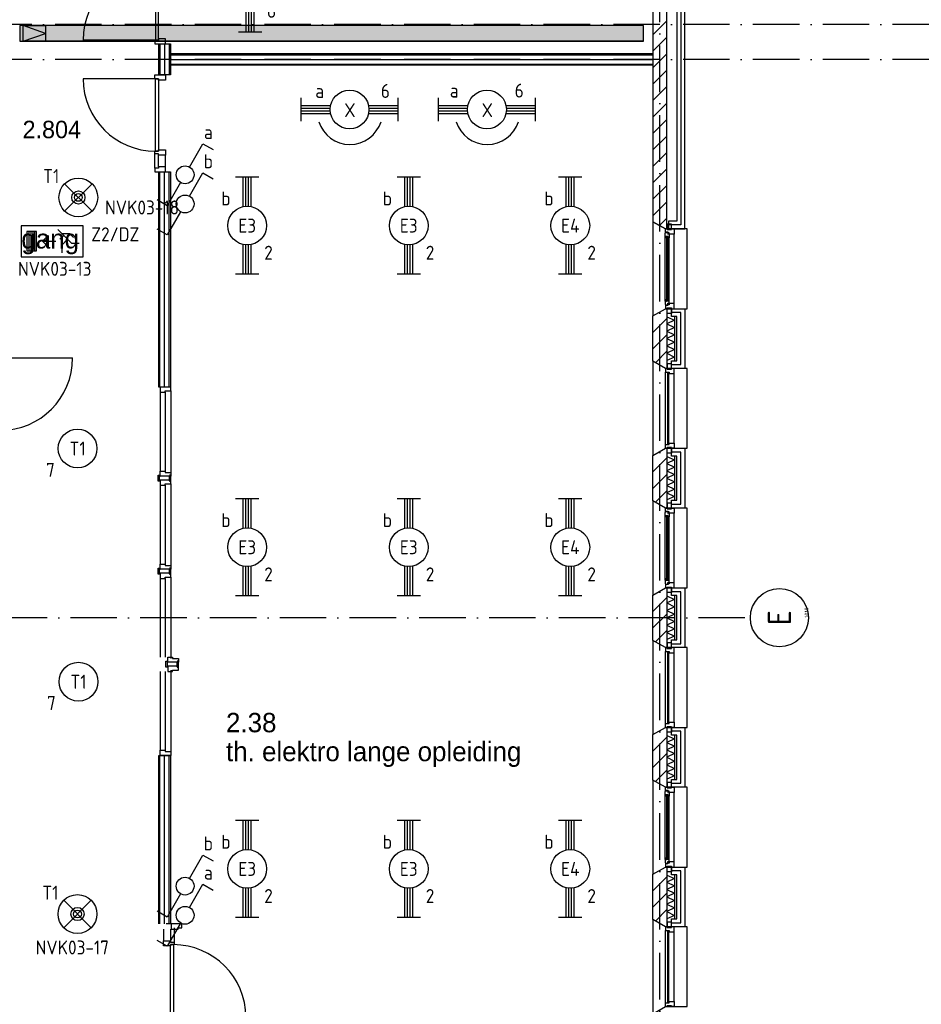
# Model space of a CAD drawing. Header units: millimetres. Extents: x -6587 to 112313, y 244 to 84344.
# Tile 54 of 63: x 75940 to 87571, y 29522 to 42219. Entities that reach past the tile are written whole.
import ezdxf
from ezdxf.enums import TextEntityAlignment as Align

# ---------------------------------------------------------------- set-up
doc = ezdxf.new("R2010")
doc.units = ezdxf.units.MM
doc.header["$LTSCALE"] = 100
doc.linetypes.add('DASHDOT', pattern=[9, 6, -1.5, 0, -1.5])
doc.layers.get('0').update_dxf_attribs({"color": 9, "linetype": 'CONTINUOUS'})
for name, color, linetype in [('AL$7----_STRAMIEN', 1, 'DASHDOT'), ('AL21----_BUITENWAND', 4, 'CONTINUOUS'), ('AL21K---_ISOLATIE', 1, 'CONTINUOUS'), ('AL22----_BINNENWAND', 7, 'CONTINUOUS'), ('AL28----_KONSTRUKTIE', 3, 'CONTINUOUS'), ('AL31----_BUITENKOZ', 7, 'CONTINUOUS'), ('AL32----_BINNENKOZ', 7, 'CONTINUOUS'), ('AL32----_DRAAIRICHTING', 1, 'CONTINUOUS'), ('ALL-----_REFLIJNEN', 8, 'CONTINUOUS'), ('ALN-----_BLOCKNAAM', 2, 'CONTINUOUS'), ('ALXA3---_VOLZWART', 14, 'CONTINUOUS'), ('ALXAB---_PREFABBETON', 1, 'CONTINUOUS'), ('BOUW', 8, 'CONTINUOUS'), ('EB63101-_ATTRIB', 2, 'CONTINUOUS'), ('EB63102-_ATTRIB', 2, 'CONTINUOUS'), ('EB63202-_ATTRIB', 2, 'CONTINUOUS'), ('EB63501-_ATTRIB', 2, 'CONTINUOUS'), ('EL63101-_LICHT-ARM', 3, 'CONTINUOUS'), ('EL63101-LICHT-ARM', 3, 'CONTINUOUS'), ('EL63102-_LICHT-SCH', 3, 'CONTINUOUS'), ('EL63202-_NOODVRL-TXT', 3, 'CONTINUOUS'), ('EL63501-_NOODVRL-ARM', 3, 'CONTINUOUS'), ('KABELGOOT1', 8, 'CONTINUOUS'), ('LIJN025', 10, 'CONTINUOUS')]:
    doc.layers.add(name, color=color, linetype=linetype)
doc.styles.add('1_8', font='iso', dxfattribs={"width": 0.7, "height": 1.8})
doc.styles.add('2_0', font='iso', dxfattribs={"height": 200})
doc.styles.add('BURO-025', font='BUROFONT.shx', dxfattribs={"height": 250})
doc.styles.get("Standard").update_dxf_attribs({"font": 'iso.shx'})

# ---------------------------------------------------------------- blocks, each defined once
blk = doc.blocks.new('EJ3T20')
at = {"color": 0}
for p, q in [((-6.25, -1.5), (-6.25, 1.5)), ((6.25, -1.5), (6.25, 1.5)), ((-6.25, 0.52), (-2.44, 0.52)), ((-6.25, 0.17), (-2.49, 0.17)), ((2.44, 0.52), (6.25, 0.52)), ((2.49, 0.17), (6.25, 0.17)), ((-6.25, -0.17), (-2.49, -0.17)), ((-6.25, -0.52), (-2.44, -0.52)), ((2.44, -0.52), (6.25, -0.52)), ((2.49, -0.17), (6.25, -0.17))]:
    blk.add_line(p, q, dxfattribs=at)
blk.add_circle((0, 0), 2.5, dxfattribs=at)
at = {"color": 6, "style": '1_8'}
for tag, flags, p in [('SCHAK', 8, (3.5, 2.75)), ('A_CODE', 8, (0, 0)), ('GROEP', 8, (-3.5, -2.75)), ('KAST', 9, (3.5, -2.75))]:
    blk.add_attdef(tag, text='', height=1.8, dxfattribs=dict(at, flags=flags)).set_placement(p, align=Align.MIDDLE)
blk = doc.blocks.new('ES3SW')
for points in [[(0.58, 1), (2.31, 4), (3.61, 3.25)], [(-0.58, -1), (-2.31, -4), (-3.61, -3.25)]]:
    blk.add_lwpolyline(points)
blk.add_circle((0, 0), 1.15)
at = {"style": '1_8'}
for tag, flags, p in [('SCHAK', 8, (3, 5.5)), ('KAST', 9, (-3, 0.5)), ('M_CODE', 9, (0, 0)), ('DOEL', 9, (-3, -2)), ('GROEP', 9, (-3, -4.5))]:
    blk.add_attdef(tag, text='', height=1.8, dxfattribs=dict(at, flags=flags)).set_placement(p, align=Align.MIDDLE_CENTER)
blk = doc.blocks.new('ES3G01')
at = {"color": 0}
for p, q in [((-1.77, 1.77), (1.77, -1.77)), ((1.77, 1.77), (-1.77, -1.77))]:
    blk.add_line(p, q, dxfattribs=at)
at = {"color": 6}
blk.add_lwpolyline([(1.77, -1.77), (1.75, -1.75)], dxfattribs=at)
blk.add_circle((0, 0), 2.5)
at = {"color": 0}
for radius in [0.85, 0.5]:
    blk.add_circle((0, 0), radius, dxfattribs=at)
at = {"color": 6, "style": '1_8'}
for tag, flags, p in [('A_CODE', 8, (-3.5, 2.75)), ('SCHAK', 8, (3.5, 2.75)), ('GROEP', 8, (-3.5, -2.75)), ('KAST', 9, (3.5, -2.75))]:
    blk.add_attdef(tag, text='', height=1.8, dxfattribs=dict(at, flags=flags)).set_placement(p, align=Align.MIDDLE)
blk = doc.blocks.new('ES3G00')
blk.add_circle((0, 0), 2.5)
at = {"color": 6, "style": '1_8'}
for tag, flags, p in [('SCHAK', 8, (3.5, 2.75)), ('A_CODE', 8, (0, 0)), ('GROEP', 8, (-3.5, -2.75)), ('KAST', 9, (3.5, -2.75))]:
    blk.add_attdef(tag, text='', height=1.8, dxfattribs=dict(at, flags=flags)).set_placement(p, align=Align.MIDDLE)
blk = doc.blocks.new('PENDEL')
at = {"color": 0}
for p, q in [((-6.25, -1.5), (-6.25, 1.5)), ((6.25, -1.5), (6.25, 1.5)), ((-6.25, 0.52), (-2.44, 0.52)), ((-6.25, 0.18), (-2.49, 0.18)), ((2.44, 0.52), (6.25, 0.52)), ((2.49, 0.18), (6.25, 0.18)), ((-6.25, -0.18), (-2.49, -0.18)), ((-6.25, -0.52), (-2.44, -0.52)), ((2.44, -0.52), (6.25, -0.52)), ((2.49, -0.18), (6.25, -0.18))]:
    blk.add_line(p, q, dxfattribs=at)
blk.add_circle((0, 0), 2.5, dxfattribs=at)
at = {"layer": 'EL63101-_LICHT-ARM'}
blk.add_arc((0.04, -0.3), 4.21, 197.6135, 342.3865, dxfattribs=at)
at = {"color": 6, "style": '1_8'}
for tag, flags, p in [('SCHAK', 8, (3.5, 2.75)), ('A_CODE', 8, (0, 0)), ('GROEP', 8, (-3.5, -2.75)), ('KAST', 9, (3.5, -2.75))]:
    blk.add_attdef(tag, text='', height=1.8, dxfattribs=dict(at, flags=flags)).set_placement(p, align=Align.MIDDLE)
at = {"style": '1_8', "flags": 8}
blk.add_attdef('M_CODE', text='', height=3.6, dxfattribs=at).set_placement((0, 0), align=Align.MIDDLE_CENTER)
blk = doc.blocks.new('ES3N021')
for p, q in [((-3, 1.25), (-3, -1.25)), ((-2.75, 1.25), (-2.75, -1.25)), ((-2.5, 1.25), (-2.5, -1.25)), ((-2.25, 1.25), (-2.25, -1.25)), ((-1.25, 0), (0.5, 0)), ((1.5, 0.75), (1, 0.25))]:
    blk.add_line(p, q)
for points in [[(-4, 2), (-4, -2), (4, -2), (4, 2)], [(-3.25, -1.25), (-2, -1.25), (-2, 1.25), (-3.25, 1.25)], [(-1.25, 0), (-0.5, 0.75), (-0.5, -0.75)]]:
    blk.add_lwpolyline(points, close=True)
for points in [[(0.75, 1.5), (2.5, -0.25), (3.5, -0.25)], [(1.25, 1), (2.25, 1), (2.75, 0.5)], [(2, 0.25), (1.25, -0.5), (1.25, -1.5)]]:
    blk.add_lwpolyline(points)
at = {"style": '1_8', "flags": 8}
blk.add_attdef('NUMMER', text='', height=1.8, dxfattribs=at).set_placement((4, 3.75), align=Align.MIDDLE)
at = {"style": '1_8'}
for tag, flags, p in [('A_CODE', 8, (-3.5, 2.75)), ('SCHAK', 8, (3.5, 2.75)), ('GROEP', 8, (-3.5, -2.75)), ('KAST', 9, (3.5, -2.75))]:
    blk.add_attdef(tag, text='', height=1.8, dxfattribs=dict(at, flags=flags)).set_placement(p, align=Align.MIDDLE_CENTER)
blk = doc.blocks.new('1010')
at = {"layer": 'AL$7----_STRAMIEN', "color": 7, "linetype": 'Continuous'}
blk.add_circle((0, 750), 750, dxfattribs=at)
at = {"layer": 'AL$7----_STRAMIEN', "color": 3, "linetype": 'Continuous'}
blk.add_attdef('STR-NAAM', text='', height=600, rotation=360, dxfattribs=at).set_placement((0, 750), align=Align.MIDDLE)
at = {"layer": 'ALN-----_BLOCKNAAM', "linetype": 'Continuous'}
blk.add_text('1010', height=100, dxfattribs=at).set_placement((0, 0))
blk = doc.blocks.new('EH100001')
at = {"linetype": 'ByBlock'}
for p, q in [((1, 0.5, 1), (0, 0.5, 1)), ((0, -0.5, 1), (1, -0.5, 1))]:
    blk.add_line(p, q, dxfattribs=at)
blk.add_lwpolyline([(0, -0.5), (1, 0), (0, 0.5)], dxfattribs=at)
blk.add_lwpolyline([(0, -0.5), (1, 0), (0, 0.5)], dxfattribs=at)
blk.add_lwpolyline([(1, -0.5), (0, -0.5), (0, 0.5), (1, 0.5)], close=True, dxfattribs=at)
at = {"linetype": 'ByBlock', "invisible_edges": 15}
for points in [[(1, -0.5), (0, -0.5), (0, 0.5), (1, 0.5)], [(0, 0.5), (1, 0.5), (1, 0.5, 1), (0, 0.5, 1)], [(0, -0.5, 1), (1, -0.5, 1), (1, -0.5), (0, -0.5)]]:
    blk.add_3dface(points, dxfattribs=at)
at = {"style": '2_0', "flags": 8}
blk.add_attdef('FUNCTIE', text='', height=0.5, dxfattribs=at).set_placement((0.5, 0), align=Align.MIDDLE)
at = {"flags": 9}
blk.add_attdef('SCHOT', text='', height=0.5, dxfattribs=at).set_placement((0.5, 0), align=Align.MIDDLE)
blk = doc.blocks.new('EH100005')
blk.add_lwpolyline([(-1, -0.5), (0, -0.5), (0, 0.5), (-1, 0.5)])
at = {"style": '2_0', "flags": 9}
blk.add_attdef('HULPSTUK', text='', height=0.5, dxfattribs=at).set_placement((0, 0), align=Align.MIDDLE)
blk = doc.blocks.new('EH100000')
at = {"linetype": 'ByBlock'}
for p, q in [((1, 0.5), (0, 0.5)), ((1, 0.5, 1), (0, 0.5, 1)), ((0, -0.5, 1), (1, -0.5, 1)), ((1, -0.5), (0, -0.5))]:
    blk.add_line(p, q, dxfattribs=at)
at = {"linetype": 'ByBlock', "invisible_edges": 15}
for points in [[(1, -0.5), (0, -0.5), (0, 0.5), (1, 0.5)], [(0, 0.5), (1, 0.5), (1, 0.5, 1), (0, 0.5, 1)], [(0, -0.5, 1), (1, -0.5, 1), (1, -0.5), (0, -0.5)]]:
    blk.add_3dface(points, dxfattribs=at)
at = {"linetype": 'ByBlock', "style": '2_0', "flags": 8}
blk.add_attdef('FUNCTIE', text='', height=0.5, dxfattribs=at).set_placement((0.5, 0), align=Align.MIDDLE)
at = {"linetype": 'ByBlock', "flags": 9}
blk.add_attdef('SCHOT', text='', height=0.5, dxfattribs=at).set_placement((0.5, 0), align=Align.MIDDLE)
blk = doc.blocks.new('A$Cb38f1ce1')
at = {"layer": 'KABELGOOT1'}
h = blk.add_hatch(dxfattribs=at)
h.set_pattern_fill('DOTS', color=256, scale=20, style=0)
h.set_pattern_definition([(0, (-1717.716, 188607.497), (15.875, 31.75), [0, -31.75])])
h.paths.add_polyline_path([(80736, 35416), (80736, 35616), (72691, 35616), (72691, 35416)])
at = {"layer": 'AL$7----_STRAMIEN', "color": 1}
for p, q in [((80948, 1456), (80948, 70113)), ((82045, 27980), (63947, 27980))]:
    blk.add_line(p, q, dxfattribs=at)
for points in [[(86348, 35630), (1577, 35630)], [(86348, 35180), (750, 35180)]]:
    blk.add_lwpolyline(points, dxfattribs=at)
at = {"layer": 'AL21----_BUITENWAND', "color": 8}
for p, q in [((81168, 38411), (81168, 33715)), ((81268, 32995), (81268, 37060)), ((81168, 33715), (81168, 33095)), ((81168, 33095), (81058, 33095)), ((81058, 33095), (81058, 32995)), ((81058, 32995), (81268, 32995)), ((81099, 31865), (81099, 31965)), ((81099, 31965), (81268, 31965)), ((81268, 31965), (81268, 31195)), ((81168, 31865), (81099, 31865)), ((81168, 31295), (81168, 31865)), ((81099, 31295), (81168, 31295)), ((81099, 31195), (81099, 31295)), ((81268, 31195), (81099, 31195)), ((81099, 30065), (81099, 30165)), ((81099, 30165), (81268, 30165)), ((81268, 30165), (81268, 29395)), ((81168, 30065), (81099, 30065)), ((81168, 29495), (81168, 30065)), ((81099, 29495), (81168, 29495)), ((81099, 29395), (81099, 29495)), ((81268, 29395), (81099, 29395)), ((81099, 28265), (81099, 28365)), ((81099, 28365), (81268, 28365)), ((81268, 28365), (81268, 27595)), ((81168, 28265), (81099, 28265)), ((81168, 27695), (81168, 28265)), ((81099, 27695), (81168, 27695)), ((81099, 27595), (81099, 27695)), ((81268, 27595), (81099, 27595)), ((81099, 26465), (81099, 26565)), ((81099, 26565), (81268, 26565)), ((81268, 26565), (81268, 25795)), ((81168, 26465), (81099, 26465)), ((81168, 25895), (81168, 26465)), ((81099, 25895), (81168, 25895)), ((81099, 25795), (81099, 25895)), ((81268, 25795), (81099, 25795)), ((81099, 24665), (81099, 24765)), ((81099, 24765), (81268, 24765)), ((81268, 24765), (81268, 23995)), ((81168, 24665), (81099, 24665)), ((81168, 24095), (81168, 24665)), ((81099, 24095), (81168, 24095)), ((81099, 23995), (81099, 24095)), ((81268, 23995), (81099, 23995))]:
    blk.add_line(p, q, dxfattribs=at)
at = {"layer": 'AL21K---_ISOLATIE', "color": 8, "linetype": 'Continuous'}
for p, q in [((81038, 31865), (81038, 31295)), ((81038, 31861), (81138, 31817)), ((81138, 31817), (81038, 31770)), ((81038, 31770), (81138, 31722)), ((81138, 31865), (81138, 31295)), ((81138, 31722), (81038, 31675)), ((81038, 31675), (81138, 31627)), ((81138, 31627), (81038, 31580)), ((81038, 31580), (81138, 31532)), ((81138, 31532), (81038, 31485)), ((81038, 31485), (81138, 31437)), ((81138, 31437), (81038, 31390)), ((81038, 31390), (81138, 31342)), ((81138, 31342), (81038, 31299)), ((81038, 30065), (81038, 29495)), ((81038, 30061), (81138, 30017)), ((81138, 30017), (81038, 29970)), ((81038, 29970), (81138, 29922)), ((81138, 30065), (81138, 29495)), ((81138, 29922), (81038, 29875)), ((81038, 29875), (81138, 29827)), ((81138, 29827), (81038, 29780)), ((81038, 29780), (81138, 29732)), ((81138, 29732), (81038, 29685)), ((81038, 29685), (81138, 29637)), ((81138, 29637), (81038, 29590)), ((81038, 29590), (81138, 29542)), ((81138, 29542), (81038, 29499)), ((81038, 28265), (81038, 27695)), ((81038, 28261), (81138, 28217)), ((81138, 28217), (81038, 28170)), ((81138, 28265), (81138, 27695)), ((81038, 28170), (81138, 28122)), ((81138, 28122), (81038, 28075)), ((81038, 28075), (81138, 28027)), ((81138, 28027), (81038, 27980)), ((81038, 27980), (81138, 27932)), ((81138, 27932), (81038, 27885)), ((81038, 27885), (81138, 27837)), ((81138, 27837), (81038, 27790)), ((81038, 27790), (81138, 27742)), ((81138, 27742), (81038, 27699)), ((81038, 26465), (81038, 25895)), ((81038, 26461), (81138, 26417)), ((81138, 26417), (81038, 26370)), ((81138, 26465), (81138, 25895)), ((81038, 26370), (81138, 26322)), ((81138, 26322), (81038, 26275)), ((81038, 26275), (81138, 26227)), ((81138, 26227), (81038, 26180)), ((81038, 26180), (81138, 26132)), ((81138, 26132), (81038, 26085)), ((81038, 26085), (81138, 26037)), ((81138, 26037), (81038, 25990)), ((81038, 25990), (81138, 25942)), ((81138, 25942), (81038, 25899)), ((81038, 24665), (81038, 24095)), ((81038, 24661), (81138, 24617)), ((81138, 24665), (81138, 24095)), ((81138, 24617), (81038, 24570)), ((81038, 24570), (81138, 24522)), ((81138, 24522), (81038, 24475)), ((81038, 24475), (81138, 24427)), ((81138, 24427), (81038, 24380)), ((81038, 24380), (81138, 24332)), ((81138, 24332), (81038, 24285)), ((81038, 24285), (81138, 24237)), ((81138, 24237), (81038, 24190)), ((81038, 24190), (81138, 24142)), ((81138, 24142), (81038, 24099))]:
    blk.add_line(p, q, dxfattribs=at)
at = {"layer": 'AL22----_BINNENWAND', "color": 8}
for p, q in [((74633, 35255), (80858, 35255)), ((80858, 35255), (80858, 35105)), ((80858, 35105), (74633, 35105)), ((74483, 24031), (74483, 26205)), ((74483, 26205), (74633, 26205)), ((74633, 26205), (74633, 24031)), ((74731, 24031), (74581, 24031))]:
    blk.add_line(p, q, dxfattribs=at)
at = {"layer": 'AL22----_BINNENWAND', "color": 8, "linetype": 'Continuous'}
for p, q in [((74633, 35240), (80858, 35240)), ((74633, 35120), (80858, 35120)), ((74498, 24031), (74498, 26205)), ((74618, 24031), (74618, 26205))]:
    blk.add_line(p, q, dxfattribs=at)
at = {"layer": 'AL28----_KONSTRUKTIE', "color": 8, "linetype": 'Continuous'}
for p, q in [((81038, 32995), (81038, 39165)), ((80858, 39073), (80858, 33087)), ((80858, 33087), (81018, 32995)), ((81018, 32995), (81038, 32995))]:
    blk.add_line(p, q, dxfattribs=at)
at = {"layer": 'AL28----_KONSTRUKTIE', "color": 8}
for p, q in [((80858, 31873), (81018, 31965)), ((80858, 31287), (80858, 31873)), ((81018, 31965), (81038, 31965)), ((81038, 31965), (81038, 31195)), ((81018, 31195), (80858, 31287)), ((81038, 31195), (81018, 31195)), ((80858, 30073), (81018, 30165)), ((81018, 30165), (81038, 30165)), ((81038, 30165), (81038, 29395)), ((80858, 29487), (80858, 30073)), ((81018, 29395), (80858, 29487)), ((81038, 29395), (81018, 29395)), ((80858, 28273), (81018, 28365)), ((81018, 28365), (81038, 28365)), ((81038, 28365), (81038, 27595)), ((80858, 27687), (80858, 28273)), ((81018, 27595), (80858, 27687)), ((81038, 27595), (81018, 27595)), ((80858, 26473), (81018, 26565)), ((81018, 26565), (81038, 26565)), ((81038, 26565), (81038, 25795)), ((80858, 25887), (80858, 26473)), ((81018, 25795), (80858, 25887)), ((81038, 25795), (81018, 25795)), ((80858, 24673), (81018, 24765)), ((81018, 24765), (81038, 24765)), ((81038, 24765), (81038, 23995)), ((80858, 24087), (80858, 24673)), ((81018, 23995), (80858, 24087)), ((81038, 23995), (81018, 23995))]:
    blk.add_line(p, q, dxfattribs=at)
at = {"layer": 'AL31----_BUITENKOZ', "color": 8}
for points in [[(81018, 32995), (80858, 33087), (80858, 31873), (81018, 31965), (81298, 31965), (81298, 32995)], [(81043, 32985), (81099, 32985), (81099, 33056), (81043, 33056)], [(81015, 32938), (81019, 32941), (81019, 32948), (81049, 32948), (81049, 32925), (81054, 32925), (81054, 32933), (81069, 32933), (81069, 32928), (81069, 32881), (81056, 32879), (81056, 32896), (81015, 32896)], [(81017, 32896), (81031, 32896), (81031, 32879), (81017, 32879)], [(81018, 32995), (81043, 32995), (81043, 32985), (81099, 32985), (81099, 32995), (81132, 32995), (81132, 32928), (81069, 32928), (81069, 32945), (81054, 32945), (81054, 32951), (81018, 32951)], [(81015, 32022), (81019, 32019), (81019, 32012), (81049, 32012), (81049, 32035), (81054, 32035), (81054, 32027), (81069, 32027), (81069, 32032), (81069, 32079), (81056, 32081), (81056, 32064), (81015, 32064)], [(81017, 32064), (81031, 32064), (81031, 32081), (81017, 32081)], [(81018, 31965), (81043, 31965), (81043, 31975), (81099, 31975), (81099, 31965), (81132, 31965), (81132, 32032), (81069, 32032), (81069, 32015), (81054, 32015), (81054, 32009), (81018, 32009)], [(81043, 31975), (81099, 31975), (81099, 31904), (81043, 31904)], [(81018, 31195), (80858, 31287), (80858, 30073), (81018, 30165), (81298, 30165), (81298, 31195)], [(81043, 31185), (81099, 31185), (81099, 31256), (81043, 31256)], [(81043, 30175), (81099, 30175), (81099, 30104), (81043, 30104)], [(81018, 29395), (80858, 29487), (80858, 28273), (81018, 28365), (81298, 28365), (81298, 29395)], [(81015, 29338), (81019, 29341), (81019, 29348), (81049, 29348), (81049, 29325), (81054, 29325), (81054, 29333), (81069, 29333), (81069, 29328), (81069, 29281), (81056, 29279), (81056, 29296), (81015, 29296)], [(81018, 29395), (81043, 29395), (81043, 29385), (81099, 29385), (81099, 29395), (81132, 29395), (81132, 29328), (81069, 29328), (81069, 29345), (81054, 29345), (81054, 29351), (81018, 29351)], [(81043, 29385), (81099, 29385), (81099, 29456), (81043, 29456)], [(81017, 29296), (81031, 29296), (81031, 29279), (81017, 29279)], [(81015, 28422), (81019, 28419), (81019, 28412), (81049, 28412), (81049, 28435), (81054, 28435), (81054, 28427), (81069, 28427), (81069, 28432), (81069, 28479), (81056, 28481), (81056, 28464), (81015, 28464)], [(81017, 28464), (81031, 28464), (81031, 28481), (81017, 28481)], [(81018, 28365), (81043, 28365), (81043, 28375), (81099, 28375), (81099, 28365), (81132, 28365), (81132, 28432), (81069, 28432), (81069, 28415), (81054, 28415), (81054, 28409), (81018, 28409)], [(81043, 28375), (81099, 28375), (81099, 28304), (81043, 28304)], [(81018, 27595), (80858, 27687), (80858, 26473), (81018, 26565), (81298, 26565), (81298, 27595)], [(81043, 27585), (81099, 27585), (81099, 27656), (81043, 27656)], [(81043, 26575), (81099, 26575), (81099, 26504), (81043, 26504)], [(81018, 25795), (80858, 25887), (80858, 24673), (81018, 24765), (81298, 24765), (81298, 25795)], [(81018, 25795), (81043, 25795), (81043, 25785), (81099, 25785), (81099, 25795), (81132, 25795), (81132, 25728), (81069, 25728), (81069, 25745), (81054, 25745), (81054, 25751), (81018, 25751)], [(81043, 25785), (81099, 25785), (81099, 25856), (81043, 25856)], [(81015, 25738), (81019, 25741), (81019, 25748), (81049, 25748), (81049, 25725), (81054, 25725), (81054, 25733), (81069, 25733), (81069, 25728), (81069, 25681), (81056, 25679), (81056, 25696), (81015, 25696)], [(81017, 25696), (81031, 25696), (81031, 25679), (81017, 25679)], [(81015, 24822), (81019, 24819), (81019, 24812), (81049, 24812), (81049, 24835), (81054, 24835), (81054, 24827), (81069, 24827), (81069, 24832), (81069, 24879), (81056, 24881), (81056, 24864), (81015, 24864)], [(81017, 24864), (81031, 24864), (81031, 24881), (81017, 24881)], [(81018, 24765), (81043, 24765), (81043, 24775), (81099, 24775), (81099, 24765), (81132, 24765), (81132, 24832), (81069, 24832), (81069, 24815), (81054, 24815), (81054, 24809), (81018, 24809)], [(81043, 24775), (81099, 24775), (81099, 24704), (81043, 24704)], [(81018, 23995), (80858, 24087), (80858, 22873), (81018, 22965), (81298, 22965), (81298, 23995)], [(81043, 23985), (81099, 23985), (81099, 24056), (81043, 24056)]]:
    blk.add_lwpolyline(points, close=True, dxfattribs=at)
for points in [[(81015, 32064), (81015, 32896)], [(81132, 32032), (81132, 32928)], [(81069, 32079), (81069, 32881)], [(81018, 30215), (81018, 31145)], [(81132, 30232), (81132, 31128)], [(81015, 28464), (81015, 29296)], [(81069, 28479), (81069, 29281)], [(81132, 28432), (81132, 29328)], [(81018, 26615), (81018, 27545)], [(81132, 26632), (81132, 27528)], [(81015, 24864), (81015, 25696)], [(81069, 24879), (81069, 25681)], [(81132, 24832), (81132, 25728)], [(81018, 23015), (81018, 23945)], [(81132, 23032), (81132, 23928)]]:
    blk.add_lwpolyline(points, dxfattribs=at)
at = {"layer": 'AL31----_BUITENKOZ', "color": 8, "linetype": 'Continuous'}
for points in [[(81033, 32066), (81054, 32066), (81054, 32894), (81033, 32894)], [(81018, 31145), (81018, 31145), (81069, 31145), (81069, 31128), (81132, 31128), (81132, 31128), (81132, 31128), (81132, 31128), (81132, 31128), (81132, 31195), (81099, 31195), (81099, 31185), (81043, 31185), (81043, 31195), (81043, 31195), (81018, 31195)], [(81044, 30220), (81065, 30220), (81065, 31140), (81044, 31140)], [(81018, 30215), (81018, 30215), (81069, 30215), (81069, 30232), (81132, 30232), (81132, 30232), (81132, 30232), (81132, 30232), (81132, 30232), (81132, 30165), (81099, 30165), (81099, 30175), (81043, 30175), (81043, 30165), (81043, 30165), (81018, 30165)], [(81033, 28466), (81054, 28466), (81054, 29294), (81033, 29294)], [(81018, 27545), (81018, 27545), (81069, 27545), (81069, 27528), (81132, 27528), (81132, 27528), (81132, 27528), (81132, 27528), (81132, 27528), (81132, 27595), (81099, 27595), (81099, 27585), (81043, 27585), (81043, 27595), (81043, 27595), (81018, 27595)], [(81044, 26620), (81065, 26620), (81065, 27540), (81044, 27540)], [(81018, 26615), (81018, 26615), (81069, 26615), (81069, 26632), (81132, 26632), (81132, 26632), (81132, 26632), (81132, 26632), (81132, 26632), (81132, 26565), (81099, 26565), (81099, 26575), (81043, 26575), (81043, 26565), (81043, 26565), (81018, 26565)], [(81033, 24866), (81054, 24866), (81054, 25694), (81033, 25694)], [(81018, 23945), (81018, 23945), (81069, 23945), (81069, 23928), (81132, 23928), (81132, 23928), (81132, 23928), (81132, 23928), (81132, 23928), (81132, 23995), (81099, 23995), (81099, 23985), (81043, 23985), (81043, 23995), (81043, 23995), (81018, 23995)], [(81044, 23020), (81065, 23020), (81065, 23940), (81044, 23940)], [(81018, 23015), (81018, 23015), (81069, 23015), (81069, 23032), (81132, 23032), (81132, 23032), (81132, 23032), (81132, 23032), (81132, 23032), (81132, 22965), (81099, 22965), (81099, 22975), (81043, 22975), (81043, 22965), (81043, 22965), (81018, 22965)]]:
    blk.add_lwpolyline(points, close=True, dxfattribs=at)
at = {"layer": 'AL32----_BINNENKOZ', "color": 8}
for p, q in [((74477, 29805), (74477, 29818)), ((74477, 29818), (74495, 29818)), ((74477, 29742), (74477, 29805)), ((74495, 29742), (74477, 29742)), ((74495, 29755), (74495, 29805)), ((74495, 29805), (74501, 29805)), ((74495, 29755), (74495, 29742)), ((74501, 29755), (74495, 29755)), ((74620, 29805), (74615, 29805)), ((74615, 29755), (74620, 29755)), ((74638, 29818), (74620, 29818)), ((74620, 29755), (74620, 29805)), ((74620, 29755), (74620, 29742)), ((74620, 29742), (74638, 29742)), ((74638, 29805), (74638, 29818)), ((74638, 29742), (74638, 29805)), ((74477, 28605), (74477, 28618)), ((74477, 28618), (74495, 28618)), ((74477, 28542), (74477, 28605)), ((74495, 28555), (74495, 28605)), ((74495, 28605), (74501, 28605)), ((74620, 28605), (74615, 28605)), ((74638, 28618), (74620, 28618)), ((74620, 28555), (74620, 28605)), ((74638, 28605), (74638, 28618)), ((74638, 28542), (74638, 28605)), ((74495, 28542), (74477, 28542)), ((74495, 28555), (74495, 28542)), ((74501, 28555), (74495, 28555)), ((74615, 28555), (74620, 28555)), ((74620, 28555), (74620, 28542)), ((74620, 28542), (74638, 28542)), ((74576, 27405), (74576, 27418)), ((74576, 27418), (74594, 27418)), ((74576, 27342), (74576, 27405)), ((74594, 27342), (74576, 27342)), ((74594, 27355), (74594, 27405)), ((74594, 27405), (74599, 27405)), ((74594, 27355), (74594, 27342)), ((74599, 27355), (74594, 27355)), ((74719, 27405), (74713, 27405)), ((74713, 27355), (74719, 27355)), ((74737, 27418), (74719, 27418)), ((74719, 27355), (74719, 27405)), ((74719, 27355), (74719, 27342)), ((74719, 27342), (74737, 27342)), ((74737, 27405), (74737, 27418)), ((74737, 27342), (74737, 27405)), ((74633, 23764), (74673, 23764)), ((74633, 22830), (74633, 23764)), ((74673, 23764), (74673, 22830))]:
    blk.add_line(p, q, dxfattribs=at)
for points in [[(74501, 30888), (74501, 29872)], [(74564, 30888), (74564, 29872)], [(74640, 30905), (74640, 29855)], [(74640, 29805), (74501, 29805), (74501, 29872), (74564, 29872), (74564, 29855), (74640, 29855), (74640, 29805)], [(74640, 29755), (74501, 29755), (74501, 29688), (74564, 29688), (74564, 29705), (74640, 29705), (74640, 29755)], [(74501, 29688), (74501, 28672)], [(74564, 29688), (74564, 28672)], [(74640, 29705), (74640, 28655)], [(74640, 28605), (74501, 28605), (74501, 28672), (74564, 28672), (74564, 28655), (74640, 28655), (74640, 28605)], [(74640, 28555), (74501, 28555), (74501, 28488), (74564, 28488), (74564, 28505), (74640, 28505), (74640, 28555)], [(74501, 28488), (74501, 27472)], [(74564, 28488), (74564, 27472)], [(74640, 28505), (74640, 27455)], [(74738, 27405), (74599, 27405), (74599, 27472), (74662, 27472), (74662, 27455), (74738, 27455), (74738, 27405)], [(74738, 27355), (74599, 27355), (74599, 27288), (74662, 27288), (74662, 27305), (74738, 27305), (74738, 27355)], [(74640, 27305), (74640, 26255)], [(74501, 27288), (74501, 26272)], [(74564, 27288), (74564, 26272)], [(74640, 26205), (74501, 26205), (74501, 26272), (74564, 26272), (74564, 26255), (74640, 26255), (74640, 26205)], [(74545, 23964), (74545, 23814)], [(74633, 23964), (74633, 23814)], [(74684, 23981), (74684, 23797)], [(74684, 23797), (74684, 23764), (74633, 23764), (74633, 23747), (74545, 23747), (74545, 23814), (74633, 23814), (74633, 23797), (74684, 23797), (74684, 23764)]]:
    blk.add_lwpolyline(points, dxfattribs=at)
blk.add_lwpolyline([(74732, 23964), (74732, 23981), (74783, 23981), (74783, 24031), (74644, 24031), (74644, 23964)], close=True, dxfattribs=at)
at = {"layer": 'AL32----_DRAAIRICHTING', "color": 8}
for centre, start, end in [((72438, 31330), 270, 0), ((74673, 22830), 0, 90)]:
    blk.add_arc(centre, 934, start, end, dxfattribs=at)
at = {"layer": 'ALL-----_REFLIJNEN', "color": 8, "linetype": 'Continuous'}
for p, q in [((81218, 37060), (81218, 33715)), ((74442, 35430), (73508, 35430)), ((74483, 34980), (74483, 35380)), ((74483, 35380), (74633, 35380)), ((74498, 35380), (74498, 34980)), ((74558, 35380), (74558, 34980)), ((74618, 35380), (74618, 34980)), ((74633, 35380), (74633, 34980)), ((74633, 35105), (74633, 35255)), ((74633, 35180), (80858, 35180)), ((74442, 34930), (73508, 34930)), ((74633, 34980), (74483, 34980)), ((74483, 30955), (74483, 33729)), ((74483, 33729), (74633, 33729)), ((74498, 30955), (74498, 33729)), ((74558, 30955), (74558, 33729)), ((74618, 30955), (74618, 33729)), ((74633, 33729), (74633, 30955)), ((81218, 33715), (81218, 33715)), ((81218, 33715), (81218, 33045)), ((81218, 33045), (81058, 33045)), ((81218, 31915), (81099, 31915)), ((81218, 31245), (81218, 31915)), ((72438, 31330), (73372, 31330)), ((81099, 31245), (81218, 31245)), ((74633, 30955), (74483, 30955)), ((81218, 30115), (81099, 30115)), ((81218, 29445), (81218, 30115)), ((81099, 29445), (81218, 29445)), ((81218, 28315), (81099, 28315)), ((81218, 27645), (81218, 28315)), ((81099, 27645), (81218, 27645)), ((81218, 26515), (81099, 26515)), ((81218, 25845), (81218, 26515)), ((74558, 24031), (74558, 26205)), ((81099, 25845), (81218, 25845)), ((81218, 24715), (81099, 24715)), ((81218, 24045), (81218, 24715)), ((81099, 24045), (81218, 24045))]:
    blk.add_line(p, q, dxfattribs=at)
for points in [[(74482, 36364), (74442, 36364), (74442, 35430), (74482, 35430)], [(74482, 35447), (74482, 35430), (74431, 35430), (74431, 35380), (74570, 35380), (74570, 35447)], [(74482, 34913), (74482, 34930), (74431, 34930), (74431, 34980), (74570, 34980), (74570, 34913)], [(74482, 33996), (74442, 33996), (74442, 34930), (74482, 34930)], [(74482, 33796), (74482, 33779), (74431, 33779), (74431, 33729), (74570, 33729), (74570, 33796)]]:
    blk.add_lwpolyline(points, close=True, dxfattribs=at)
for points in [[(74431, 33963), (74431, 33996), (74482, 33996), (74482, 34013), (74570, 34013), (74570, 33946), (74482, 33946), (74482, 33963), (74431, 33963), (74431, 33996)], [(74431, 33779), (74431, 33963)], [(74482, 33796), (74482, 33946)], [(74570, 33796), (74570, 33946)], [(74640, 30955), (74501, 30955), (74501, 30888), (74564, 30888), (74564, 30905), (74640, 30905), (74640, 30955)]]:
    blk.add_lwpolyline(points, dxfattribs=at)
for centre, start, end in [((74442, 35430), 90, 180), ((74442, 34930), 180, 270)]:
    blk.add_arc(centre, 934, start, end, dxfattribs=at)
at = {"layer": 'ALXA3---_VOLZWART', "color": 8}
for p, q in [((81218, 37060), (81218, 33715)), ((81218, 33715), (81218, 33715)), ((81218, 33715), (81218, 33045)), ((81218, 33045), (81058, 33045)), ((81218, 31915), (81099, 31915)), ((81218, 31245), (81218, 31915)), ((81099, 31245), (81218, 31245)), ((81218, 30115), (81099, 30115)), ((81218, 29445), (81218, 30115)), ((81099, 29445), (81218, 29445)), ((81218, 28315), (81099, 28315)), ((81218, 27645), (81218, 28315)), ((81099, 27645), (81218, 27645)), ((81218, 26515), (81099, 26515)), ((81218, 25845), (81218, 26515)), ((81099, 25845), (81218, 25845)), ((81218, 24715), (81099, 24715)), ((81218, 24045), (81218, 24715)), ((81099, 24045), (81218, 24045))]:
    blk.add_line(p, q, dxfattribs=at)
at = {"layer": 'ALXAB---_PREFABBETON', "color": 8}
for p, q in [((80858, 35497), (81038, 35677)), ((80858, 35285), (81038, 35465)), ((80858, 35073), (81038, 35253)), ((80858, 34861), (81038, 35041)), ((80858, 34649), (81038, 34829)), ((80858, 34436), (81038, 34616)), ((80858, 34224), (81038, 34404)), ((80858, 34012), (81038, 34192)), ((80858, 33800), (81038, 33980)), ((80858, 33588), (81038, 33768)), ((80858, 33376), (81038, 33556)), ((80858, 33164), (81038, 33344)), ((80944, 33038), (81038, 33132)), ((81038, 31840), (80858, 31660)), ((81038, 31628), (80858, 31448)), ((81038, 31416), (80890, 31269)), ((81038, 31204), (81029, 31195)), ((81038, 30040), (80858, 29860)), ((81038, 29828), (80858, 29648)), ((81038, 29616), (80890, 29469)), ((81038, 29404), (81029, 29395)), ((81038, 28240), (80858, 28060)), ((81038, 28028), (80858, 27848)), ((81038, 27816), (80890, 27669)), ((81038, 27604), (81029, 27595)), ((81038, 26440), (80858, 26260)), ((81038, 26228), (80858, 26048)), ((81038, 26016), (80890, 25869)), ((81038, 25804), (81029, 25795)), ((81038, 24640), (80858, 24460)), ((81038, 24428), (80858, 24248)), ((81038, 24216), (80890, 24069)), ((81038, 24004), (81029, 23995))]:
    blk.add_line(p, q, dxfattribs=at)
at = {"layer": 'KABELGOOT1', "elevation": 3650}
blk.add_lwpolyline([(80736, 35616), (72691, 35616), (72691, 35416), (80736, 35416)], close=True, dxfattribs=at)
at = {"layer": 'AL$7----_STRAMIEN', "xscale": 0.5, "yscale": 0.5, "zscale": 0.5, "rotation": 90}
blk.add_blockref('1010', (82865, 27980), dxfattribs=at).add_auto_attribs({'STR-NAAM': 'E'})
at = {"layer": 'KABELGOOT1', "xscale": 60, "yscale": 200, "zscale": 60, "rotation": 180}
blk.add_blockref('EH100005', (72691, 35516, 3650), dxfattribs=at)
at = {"layer": 'KABELGOOT1', "extrusion": (-0.707106, 0.000648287, 0.707107), "xscale": 410.1219330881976, "yscale": 200.0000000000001, "zscale": 60.00000000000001, "rotation": 89.99999999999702}
blk.add_blockref('EH100001', (-35583, 53958, -48856), dxfattribs=at)
at = {"layer": 'KABELGOOT1', "yscale": 200, "zscale": 60}
for name, p, xscale in [('EH100000', (72747, 35516, 3650), 7976.69987732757), ('EH100005', (80736, 35516, 3650), 60)]:
    blk.add_blockref(name, p, dxfattribs=dict(at, xscale=xscale))
at = {"layer": 'BOUW', "style": 'BURO-025'}
for s, height, p in [('2.804', 225, (72727, 34164)), ('gang', 250, (72711, 32741)), ('2.38', 250, (75351, 26503)), ('th. elektro lange opleiding', 250, (75351, 26130))]:
    blk.add_text(s, height=height, dxfattribs=at).set_placement(p)

msp = doc.modelspace()

# ---------------------------------------------------------------- block references
at = {"layer": 'EL63101-_LICHT-ARM'}
ref = msp.add_blockref('EJ3T20', (78914, 42684, 3500), dxfattribs=dict(at, xscale=100, yscale=100, zscale=100, rotation=90))
ref.add_attrib('A_CODE', 'X1', dxfattribs={"layer": 'EB63101-_ATTRIB', "color": 1, "height": 180, "style": '1_8', "flags": 8}).set_placement((78914, 42684, 3500), align=Align.MIDDLE)
ref.add_attrib('GROEP', '6', dxfattribs={"layer": 'EB63101-_ATTRIB', "color": 1, "height": 180, "style": '1_8', "flags": 8}).set_placement((79189, 42334, 3500), align=Align.MIDDLE)
ref.add_attrib('SCHAK', 'a', dxfattribs={"layer": 'EB63101-_ATTRIB', "color": 1, "height": 180, "style": '1_8', "flags": 8}).set_placement((78639, 43034, 3500), align=Align.MIDDLE)
ref = msp.add_blockref('EJ3T20', (78875, 39564, 3500), dxfattribs=dict(at, xscale=100, yscale=100, zscale=100, rotation=90))
ref.add_attrib('A_CODE', 'E3', dxfattribs={"layer": 'EB63101-_ATTRIB', "color": 1, "height": 180, "style": '1_8', "flags": 8}).set_placement((78875, 39564, 3500), align=Align.MIDDLE)
ref.add_attrib('GROEP', '2', dxfattribs={"layer": 'EB63101-_ATTRIB', "color": 1, "height": 180, "style": '1_8', "flags": 8}).set_placement((79150, 39214, 3500), align=Align.MIDDLE)
ref.add_attrib('SCHAK', 'b', dxfattribs={"layer": 'EB63101-_ATTRIB', "color": 1, "height": 180, "style": '1_8', "flags": 8}).set_placement((78600, 39914, 3500), align=Align.MIDDLE)
ref = msp.add_blockref('EJ3T20', (80959, 39564, 3500), dxfattribs=dict(at, xscale=100, yscale=100, zscale=100, rotation=90))
ref.add_attrib('A_CODE', 'E3', dxfattribs={"layer": 'EB63101-_ATTRIB', "color": 1, "height": 180, "style": '1_8', "flags": 8}).set_placement((80959, 39564, 3500), align=Align.MIDDLE)
ref.add_attrib('GROEP', '2', dxfattribs={"layer": 'EB63101-_ATTRIB', "color": 1, "height": 180, "style": '1_8', "flags": 8}).set_placement((81234, 39214, 3500), align=Align.MIDDLE)
ref.add_attrib('SCHAK', 'b', dxfattribs={"layer": 'EB63101-_ATTRIB', "color": 1, "height": 180, "style": '1_8', "flags": 8}).set_placement((80684, 39914, 3500), align=Align.MIDDLE)
ref = msp.add_blockref('EJ3T20', (83043, 39564, 3500), dxfattribs=dict(at, xscale=100, yscale=100, zscale=100, rotation=90))
ref.add_attrib('A_CODE', 'E4', dxfattribs={"layer": 'EB63101-_ATTRIB', "color": 1, "height": 180, "style": '1_8', "flags": 8}).set_placement((83043, 39564, 3500), align=Align.MIDDLE)
ref.add_attrib('GROEP', '2', dxfattribs={"layer": 'EB63101-_ATTRIB', "color": 1, "height": 180, "style": '1_8', "flags": 8}).set_placement((83318, 39214, 3500), align=Align.MIDDLE)
ref.add_attrib('SCHAK', 'b', dxfattribs={"layer": 'EB63101-_ATTRIB', "color": 1, "height": 180, "style": '1_8', "flags": 8}).set_placement((82768, 39914, 3500), align=Align.MIDDLE)
ref = msp.add_blockref('ES3G00', (76687, 36689, 2600), dxfattribs=dict(at, xscale=100, yscale=100, zscale=100))
ref.add_attrib('A_CODE', 'T1', dxfattribs={"layer": 'EB63101-_ATTRIB', "color": 1, "height": 180, "style": '1_8', "flags": 8}).set_placement((76687, 36689, 2600), align=Align.MIDDLE)
ref.add_attrib('GROEP', '7', dxfattribs={"layer": 'EB63101-_ATTRIB', "color": 1, "height": 180, "style": '1_8', "flags": 8}).set_placement((76337, 36414, 2600), align=Align.MIDDLE)
ref = msp.add_blockref('EJ3T20', (78875, 35416, 3500), dxfattribs=dict(at, xscale=100, yscale=100, zscale=100, rotation=90))
ref.add_attrib('A_CODE', 'E3', dxfattribs={"layer": 'EB63101-_ATTRIB', "color": 1, "height": 180, "style": '1_8', "flags": 8}).set_placement((78875, 35416, 3500), align=Align.MIDDLE)
ref.add_attrib('GROEP', '2', dxfattribs={"layer": 'EB63101-_ATTRIB', "color": 1, "height": 180, "style": '1_8', "flags": 8}).set_placement((79150, 35066, 3500), align=Align.MIDDLE)
ref.add_attrib('SCHAK', 'b', dxfattribs={"layer": 'EB63101-_ATTRIB', "color": 1, "height": 180, "style": '1_8', "flags": 8}).set_placement((78600, 35766, 3500), align=Align.MIDDLE)
ref = msp.add_blockref('EJ3T20', (80959, 35416, 3500), dxfattribs=dict(at, xscale=100, yscale=100, zscale=100, rotation=90))
ref.add_attrib('A_CODE', 'E3', dxfattribs={"layer": 'EB63101-_ATTRIB', "color": 1, "height": 180, "style": '1_8', "flags": 8}).set_placement((80959, 35416, 3500), align=Align.MIDDLE)
ref.add_attrib('GROEP', '2', dxfattribs={"layer": 'EB63101-_ATTRIB', "color": 1, "height": 180, "style": '1_8', "flags": 8}).set_placement((81234, 35066, 3500), align=Align.MIDDLE)
ref.add_attrib('SCHAK', 'b', dxfattribs={"layer": 'EB63101-_ATTRIB', "color": 1, "height": 180, "style": '1_8', "flags": 8}).set_placement((80684, 35766, 3500), align=Align.MIDDLE)
ref = msp.add_blockref('EJ3T20', (83043, 35416, 3500), dxfattribs=dict(at, xscale=100, yscale=100, zscale=100, rotation=90))
ref.add_attrib('A_CODE', 'E4', dxfattribs={"layer": 'EB63101-_ATTRIB', "color": 1, "height": 180, "style": '1_8', "flags": 8}).set_placement((83043, 35416, 3500), align=Align.MIDDLE)
ref.add_attrib('GROEP', '2', dxfattribs={"layer": 'EB63101-_ATTRIB', "color": 1, "height": 180, "style": '1_8', "flags": 8}).set_placement((83318, 35066, 3500), align=Align.MIDDLE)
ref.add_attrib('SCHAK', 'b', dxfattribs={"layer": 'EB63101-_ATTRIB', "color": 1, "height": 180, "style": '1_8', "flags": 8}).set_placement((82768, 35766, 3500), align=Align.MIDDLE)
ref = msp.add_blockref('ES3G00', (76699, 33682, 2600), dxfattribs=dict(at, xscale=100, yscale=100, zscale=100))
ref.add_attrib('A_CODE', 'T1', dxfattribs={"layer": 'EB63101-_ATTRIB', "color": 1, "height": 180, "style": '1_8', "flags": 8}).set_placement((76699, 33682, 2600), align=Align.MIDDLE)
ref.add_attrib('GROEP', '7', dxfattribs={"layer": 'EB63101-_ATTRIB', "color": 1, "height": 180, "style": '1_8', "flags": 8}).set_placement((76349, 33407, 2600), align=Align.MIDDLE)
ref = msp.add_blockref('EJ3T20', (78875, 31268, 3500), dxfattribs=dict(at, xscale=100, yscale=100, zscale=100, rotation=90))
ref.add_attrib('A_CODE', 'E3', dxfattribs={"layer": 'EB63101-_ATTRIB', "color": 1, "height": 180, "style": '1_8', "flags": 8}).set_placement((78875, 31268, 3500), align=Align.MIDDLE)
ref.add_attrib('GROEP', '2', dxfattribs={"layer": 'EB63101-_ATTRIB', "color": 1, "height": 180, "style": '1_8', "flags": 8}).set_placement((79150, 30918, 3500), align=Align.MIDDLE)
ref.add_attrib('SCHAK', 'b', dxfattribs={"layer": 'EB63101-_ATTRIB', "color": 1, "height": 180, "style": '1_8', "flags": 8}).set_placement((78600, 31618, 3500), align=Align.MIDDLE)
ref = msp.add_blockref('EJ3T20', (80959, 31268, 3500), dxfattribs=dict(at, xscale=100, yscale=100, zscale=100, rotation=90))
ref.add_attrib('A_CODE', 'E3', dxfattribs={"layer": 'EB63101-_ATTRIB', "color": 1, "height": 180, "style": '1_8', "flags": 8}).set_placement((80959, 31268, 3500), align=Align.MIDDLE)
ref.add_attrib('GROEP', '2', dxfattribs={"layer": 'EB63101-_ATTRIB', "color": 1, "height": 180, "style": '1_8', "flags": 8}).set_placement((81234, 30918, 3500), align=Align.MIDDLE)
ref.add_attrib('SCHAK', 'b', dxfattribs={"layer": 'EB63101-_ATTRIB', "color": 1, "height": 180, "style": '1_8', "flags": 8}).set_placement((80684, 31618, 3500), align=Align.MIDDLE)
ref = msp.add_blockref('EJ3T20', (83043, 31268, 3500), dxfattribs=dict(at, xscale=100, yscale=100, zscale=100, rotation=90))
ref.add_attrib('A_CODE', 'E4', dxfattribs={"layer": 'EB63101-_ATTRIB', "color": 1, "height": 180, "style": '1_8', "flags": 8}).set_placement((83043, 31268, 3500), align=Align.MIDDLE)
ref.add_attrib('GROEP', '2', dxfattribs={"layer": 'EB63101-_ATTRIB', "color": 1, "height": 180, "style": '1_8', "flags": 8}).set_placement((83318, 30918, 3500), align=Align.MIDDLE)
ref.add_attrib('SCHAK', 'b', dxfattribs={"layer": 'EB63101-_ATTRIB', "color": 1, "height": 180, "style": '1_8', "flags": 8}).set_placement((82768, 31618, 3500), align=Align.MIDDLE)
at = {"layer": 'EL63101-LICHT-ARM'}
ref = msp.add_blockref('PENDEL', (80196, 41061, 3000), dxfattribs=dict(at, xscale=100, yscale=100, zscale=100, rotation=1.792965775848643e-10))
ref.add_attrib('SCHAK', 'a', dxfattribs={"layer": 'EB63101-_ATTRIB', "color": 1, "height": 180, "style": '1_8', "flags": 8}).set_placement((79810, 41300, 3000), align=Align.MIDDLE)
ref.add_attrib('GROEP', '6', dxfattribs={"layer": 'EB63101-_ATTRIB', "color": 1, "height": 180, "style": '1_8', "flags": 8}).set_placement((80658, 41300, 3000), align=Align.MIDDLE)
ref.add_attrib('A_CODE', 'X', dxfattribs={"layer": 'EB63101-_ATTRIB', "color": 1, "height": 180, "style": '1_8', "flags": 8}).set_placement((80200, 41053, 3000), align=Align.MIDDLE)
ref = msp.add_blockref('PENDEL', (81968, 41061, 3000), dxfattribs=dict(at, xscale=100, yscale=100, zscale=100, rotation=1.792965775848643e-10))
ref.add_attrib('SCHAK', 'a', dxfattribs={"layer": 'EB63101-_ATTRIB', "color": 1, "height": 180, "style": '1_8', "flags": 8}).set_placement((81546, 41305, 3000), align=Align.MIDDLE)
ref.add_attrib('GROEP', '6', dxfattribs={"layer": 'EB63101-_ATTRIB', "color": 1, "height": 180, "style": '1_8', "flags": 8}).set_placement((82384, 41305, 3000), align=Align.MIDDLE)
ref.add_attrib('A_CODE', 'X', dxfattribs={"layer": 'EB63101-_ATTRIB', "color": 1, "height": 180, "style": '1_8', "flags": 8}).set_placement((81972, 41053, 3000), align=Align.MIDDLE)
at = {"layer": 'EL63102-_LICHT-SCH'}
ref = msp.add_blockref('ES3SW', (78074, 40219, 1050), dxfattribs=dict(at, xscale=100, yscale=100, zscale=100))
ref.add_attrib('SCHAK', 'a', dxfattribs={"layer": 'EB63102-_ATTRIB', "color": 1, "height": 180, "style": '1_8', "flags": 8}).set_placement((78374, 40769, 1050), align=Align.MIDDLE_CENTER)
ref = msp.add_blockref('ES3SW', (78074, 39843, 1050), dxfattribs=dict(at, xscale=100, yscale=100, zscale=100))
ref.add_attrib('SCHAK', 'b', dxfattribs={"layer": 'EB63102-_ATTRIB', "color": 1, "height": 180, "style": '1_8', "flags": 8}).set_placement((78374, 40393, 1050), align=Align.MIDDLE_CENTER)
ref = msp.add_blockref('ES3SW', (78074, 31046, 1050), dxfattribs=dict(at, xscale=100, yscale=100, zscale=100))
ref.add_attrib('SCHAK', 'b', dxfattribs={"layer": 'EB63102-_ATTRIB', "color": 1, "height": 180, "style": '1_8', "flags": 8}).set_placement((78374, 31596, 1050), align=Align.MIDDLE_CENTER)
ref = msp.add_blockref('ES3SW', (78074, 30670, 1050), dxfattribs=dict(at, xscale=100, yscale=100, zscale=100))
ref.add_attrib('SCHAK', 'a', dxfattribs={"layer": 'EB63102-_ATTRIB', "color": 1, "height": 180, "style": '1_8', "flags": 8}).set_placement((78374, 31220, 1050), align=Align.MIDDLE_CENTER)
at = {"layer": 'EL63202-_NOODVRL-TXT'}
ref = msp.add_blockref('ES3N021', (76358, 39362), dxfattribs=dict(at, xscale=100, yscale=100, zscale=100))
ref.add_attrib('A_CODE', 'Z2/DZ', dxfattribs={"layer": 'EB63202-_ATTRIB', "color": 1, "height": 180, "style": '1_8', "flags": 8}).set_placement((77174, 39451), align=Align.MIDDLE_CENTER)
ref.add_attrib('GROEP', 'NVK03-13', dxfattribs={"layer": 'EB63202-_ATTRIB', "color": 1, "height": 180, "style": '1_8', "flags": 8}).set_placement((76392, 39006), align=Align.MIDDLE_CENTER)
at = {"layer": 'EL63501-_NOODVRL-ARM'}
ref = msp.add_blockref('ES3G01', (76697, 39927, 2600), dxfattribs=dict(at, xscale=100, yscale=100, zscale=100))
ref.add_attrib('A_CODE', 'T1', dxfattribs={"layer": 'EB63501-_ATTRIB', "color": 1, "height": 180, "style": '1_8', "flags": 8}).set_placement((76347, 40202, 2600), align=Align.MIDDLE)
ref.add_attrib('GROEP', 'NVK03-18', dxfattribs={"layer": 'EB63501-_ATTRIB', "color": 1, "height": 180, "style": '1_8', "flags": 8}).set_placement((77519, 39798, 2600), align=Align.MIDDLE)
ref = msp.add_blockref('ES3G01', (76686, 30686, 2600), dxfattribs=dict(at, xscale=100, yscale=100, zscale=100))
ref.add_attrib('A_CODE', 'T1', dxfattribs={"layer": 'EB63501-_ATTRIB', "color": 1, "height": 180, "style": '1_8', "flags": 8}).set_placement((76336, 30961, 2600), align=Align.MIDDLE)
ref.add_attrib('GROEP', 'NVK03-17', dxfattribs={"layer": 'EB63501-_ATTRIB', "color": 1, "height": 180, "style": '1_8', "flags": 8}).set_placement((76619, 30255, 2600), align=Align.MIDDLE)
at = {"layer": 'LIJN025'}
msp.add_blockref('A$Cb38f1ce1', (3251, 6527), dxfattribs=at)

doc.saveas('drawing.dxf')
